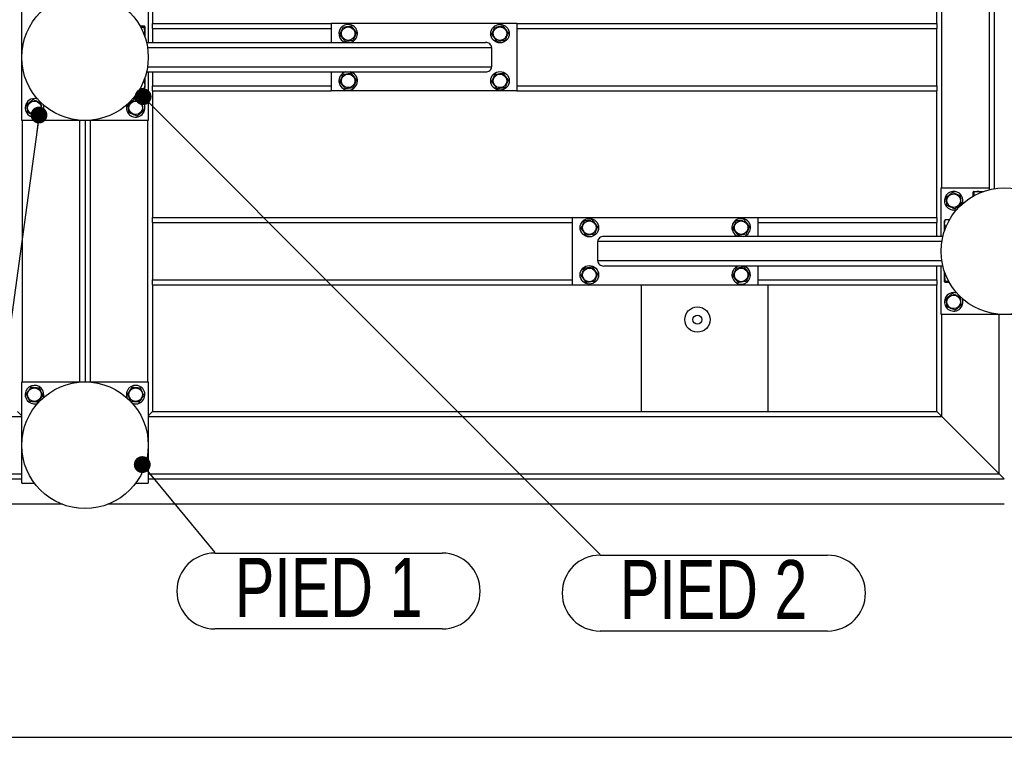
# Model space of a CAD drawing. Header units: millimetres. Extents: x 5 to 589, y 5 to 415.
# Tile 32 of 106: x 251 to 309, y 237 to 281. Entities that reach past the tile are written whole.
import ezdxf

# ---------------------------------------------------------------- set-up
doc = ezdxf.new("R2010")
doc.units = ezdxf.units.MM
doc.layers.add('COTES', color=1, linetype='Continuous')
doc.layers.add('NOTES', color=6, linetype='Continuous')
doc.layers.add('TRAIT-FORT', color=4, linetype='Continuous', lineweight=25)
doc.styles.add('SLDTEXTSTYLE0', font='TXT', dxfattribs={"width": 0.75})
doc.dimstyles.new('SLDDIMSTYLE0', dxfattribs={"dimtxt": 3, "dimasz": 2, "dimexe": 0, "dimexo": 0.0625, "dimgap": 0.75, "dimtad": 1, "dimlfac": 20, "dimrnd": 1e-09, "dimzin": 12, "dimdsep": 46, "dimtxsty": 'SLDTEXTSTYLE0', "dimsah": 1, "dimcen": 0.09, "dimadec": 0, "dimazin": 3, "dimtfac": 1, "dimtofl": 0, "dimtmove": 0, "dimatfit": 3, "dimfxl": 1, "dimfrac": 2, "dimtolj": 1, "dimtzin": 12, "dimarcsym": 0})
doc.dimstyles.new('SLDDIMSTYLE3', dxfattribs={"dimtxt": 0.18, "dimasz": 1, "dimexe": 0, "dimexo": 0.0625, "dimgap": 0, "dimtad": 0, "dimtih": 1, "dimtoh": 1, "dimdec": 0, "dimrnd": 1e-09, "dimzin": 0, "dimdsep": 46, "dimtxsty": 'Standard', "dimblk1": 'DOT', "dimblk2": 'DOT', "dimsah": 1, "dimcen": 0.09, "dimadec": 0, "dimazin": 0, "dimtfac": 1, "dimtdec": 0, "dimtofl": 0, "dimtmove": 0, "dimatfit": 3, "dimldrblk": 'DOT', "dimfxl": 1, "dimfrac": 2, "dimtolj": 1, "dimtzin": 0, "dimarcsym": 0})

# ---------------------------------------------------------------- blocks, each defined once
blk = doc.blocks.new('_D_13')
at = {"layer": 'COTES', "color": 1, "transparency": 16777216}
for p, q in [((36.02, 269.152), (36.02, 237.232)), ((363.02, 269.152), (363.02, 237.232)), ((363.02, 238.232), (36.02, 238.232))]:
    blk.add_line(p, q, dxfattribs=at)
for points in [[(36.02, 238.232), (38.02, 237.732), (38.02, 238.732)], [(363.02, 238.232), (361.02, 238.732), (361.02, 237.732)]]:
    blk.add_solid(points, dxfattribs=at)
at = {"layer": 'COTES', "color": 1, "transparency": 16777216, "char_height": 3, "attachment_point": 1, "rotation": 0, "style": 'SLDTEXTSTYLE0'}
for s, insert in [('Cadre', (198.26, 242.1)), ('6540', (188.268, 242.1))]:
    blk.add_mtext(s, dxfattribs=dict(at, insert=insert))
blk = doc.blocks.new('SW_NOTE_5')
at = {"layer": 'NOTES', "color": 0}
for p, q in [((0, -0.045), (13.487, -0.045)), ((13.487, -4.54), (0, -4.54))]:
    blk.add_line(p, q, dxfattribs=at)
for centre, start, end in [((0, -2.292), 90, 270), ((13.487, -2.292), 270, 90)]:
    blk.add_arc(centre, 2.248, start, end, dxfattribs=at)
at = {"layer": 'NOTES', "color": 0, "insert": (6.75, -0.324), "char_height": 3.5, "attachment_point": 2, "style": 'SLDTEXTSTYLE0'}
blk.add_mtext('PIED 1', dxfattribs=at)
blk = doc.blocks.new('_DOT')
at = {"color": 0, "linetype": 'ByBlock', "lineweight": -2}
blk.add_line((-0.5, 0), (-1, 0), dxfattribs=at)
at = {"color": 0, "linetype": 'ByBlock', "const_width": 0.5}
blk.add_lwpolyline([(-0.25, 0, 1), (0.25, 0, 1)], format="xyb", close=True, dxfattribs=at)
blk = doc.blocks.new('SW_NOTE_22')
at = {"layer": 'NOTES', "color": 0}
for p, q in [((0, -0.045), (13.487, -0.045)), ((13.487, -4.54), (0, -4.54))]:
    blk.add_line(p, q, dxfattribs=at)
for centre, start, end in [((0, -2.292), 90, 270), ((13.487, -2.292), 270, 90)]:
    blk.add_arc(centre, 2.248, start, end, dxfattribs=at)
at = {"layer": 'NOTES', "color": 0, "insert": (6.731, -0.334), "char_height": 3.5, "attachment_point": 2, "style": 'SLDTEXTSTYLE0'}
blk.add_mtext('PIED 2', dxfattribs=at)

msp = doc.modelspace()

# ---------------------------------------------------------------- linework, layer by layer
at = {"layer": 'TRAIT-FORT', "color": 4, "linetype": 'Continuous', "lineweight": 25}
for p, q in [((258.52027, 319.05196), (258.52027, 280.55196)), ((305.02027, 280.55196), (305.02027, 319.05196)), ((305.32027, 270.80196), (305.32027, 317.30196)), ((308.14527, 270.69845), (308.14527, 290.79637)), ((308.44527, 270.75761), (308.44527, 291.15196)), ((250.77027, 274.80196), (250.77027, 282.30196)), ((258.27027, 282.30196), (258.27027, 279.42696)), ((257.781, 280.40401), (258.02004, 280.40401)), ((257.81469, 280.3434), (258.02004, 280.3434)), ((258.07027, 280.35571), (258.0561, 280.38024)), ((258.07027, 280.35571), (258.07027, 279.76026)), ((258.52027, 280.25196), (258.52027, 280.55196)), ((258.52027, 280.55196), (269.12027, 280.55196)), ((258.52027, 280.25196), (258.52027, 279.42696)), ((258.52027, 280.25196), (269.12027, 280.25196)), ((269.12027, 280.55196), (269.12027, 279.42696)), ((280.12027, 280.55196), (269.12027, 280.55196)), ((280.12027, 280.55196), (280.12027, 276.55196)), ((280.12027, 280.55196), (305.02027, 280.55196)), ((280.12027, 280.25196), (305.02027, 280.25196)), ((305.02027, 280.55196), (305.02027, 280.25196)), ((305.02027, 276.85196), (305.02027, 280.25196)), ((258.16675, 279.42696), (278.26467, 279.42696)), ((258.22592, 279.12696), (278.62027, 279.12696)), ((278.62027, 279.12696), (278.62027, 277.97696)), ((258.22592, 277.97696), (278.62027, 277.97696)), ((258.07027, 277.34366), (258.07027, 276.74821)), ((258.16675, 277.67696), (278.26467, 277.67696)), ((258.27027, 277.67696), (258.27027, 274.80196)), ((258.52027, 277.67696), (258.52027, 276.85196)), ((269.12027, 277.67696), (269.12027, 276.55196)), ((270.33094, 277.66001), (270.2842, 277.67696)), ((257.781, 276.69991), (258.02004, 276.69991)), ((257.97412, 277.09136), (258.02004, 277.09136)), ((258.0561, 276.72368), (258.07027, 276.74821)), ((258.52027, 276.55196), (258.52027, 276.85196)), ((258.52027, 276.85196), (269.12027, 276.85196)), ((280.12027, 276.85196), (305.02027, 276.85196)), ((305.02027, 276.85196), (305.02027, 276.55196)), ((258.52027, 276.55196), (269.12027, 276.55196)), ((258.52027, 276.55196), (258.52027, 269.05196)), ((280.12027, 276.55196), (269.12027, 276.55196)), ((280.12027, 276.55196), (305.02027, 276.55196)), ((305.02027, 269.05196), (305.02027, 276.55196)), ((258.27027, 274.80196), (250.77027, 274.80196)), ((250.82027, 259.30196), (250.82027, 274.80196)), ((254.22027, 259.30196), (254.22027, 274.80196)), ((254.52027, 274.80196), (254.52027, 259.30196)), ((254.82027, 274.80196), (254.82027, 259.30196)), ((258.22027, 274.80196), (258.22027, 259.30196)), ((305.27027, 267.92696), (305.27027, 270.80196)), ((305.27027, 270.80196), (308.14527, 270.80196)), ((307.16822, 270.3127), (307.16822, 270.55173)), ((307.21652, 270.60196), (307.19199, 270.5878)), ((307.21652, 270.60196), (307.81196, 270.60196)), ((307.22882, 270.34638), (307.22882, 270.55173)), ((258.52027, 268.75196), (258.52027, 269.05196)), ((258.52027, 269.05196), (283.42027, 269.05196)), ((258.52027, 268.75196), (258.52027, 265.35196)), ((258.52027, 268.75196), (283.42027, 268.75196)), ((283.42027, 265.05196), (283.42027, 269.05196)), ((283.42027, 269.05196), (294.42027, 269.05196)), ((294.42027, 267.92696), (294.42027, 269.05196)), ((294.42027, 269.05196), (305.02027, 269.05196)), ((294.42027, 268.75196), (305.02027, 268.75196)), ((305.02027, 269.05196), (305.02027, 268.75196)), ((305.02027, 267.92696), (305.02027, 268.75196)), ((305.48443, 268.88024), (305.47027, 268.85571)), ((305.47027, 268.26026), (305.47027, 268.85571)), ((305.75953, 268.90401), (305.52049, 268.90401)), ((293.20959, 267.94391), (293.25633, 267.92696)), ((305.56641, 268.51256), (305.52049, 268.51256)), ((284.92027, 266.47696), (284.92027, 267.62696)), ((305.31461, 267.62696), (284.92027, 267.62696)), ((305.37378, 267.92696), (285.27586, 267.92696)), ((305.31461, 266.47696), (284.92027, 266.47696)), ((305.37378, 266.17696), (285.27586, 266.17696)), ((294.42027, 265.05196), (294.42027, 266.17696)), ((305.02027, 265.35196), (305.02027, 266.17696)), ((305.27027, 263.30196), (305.27027, 266.17696)), ((305.47027, 265.24821), (305.47027, 265.84366)), ((258.52027, 265.05196), (258.52027, 265.35196)), ((258.52027, 265.35196), (283.42027, 265.35196)), ((258.52027, 265.05196), (283.42027, 265.05196)), ((258.52027, 265.05196), (258.52027, 257.55196)), ((283.42027, 265.05196), (294.42027, 265.05196)), ((287.52027, 257.55196), (287.52027, 265.05196)), ((294.42027, 265.35196), (305.02027, 265.35196)), ((294.42027, 265.05196), (305.02027, 265.05196)), ((295.02027, 257.55196), (295.02027, 265.05196)), ((305.02027, 265.35196), (305.02027, 265.05196)), ((305.02027, 257.55196), (305.02027, 265.05196)), ((305.47027, 265.24821), (305.48443, 265.22368)), ((305.72584, 265.26052), (305.52049, 265.26052)), ((305.75953, 265.19991), (305.52049, 265.19991)), ((312.77027, 263.30196), (305.27027, 263.30196)), ((305.32027, 257.25196), (305.32027, 263.30196)), ((308.72027, 253.85196), (308.72027, 263.30196)), ((250.77027, 259.30196), (258.27027, 259.30196)), ((250.77027, 253.30196), (250.77027, 259.30196)), ((258.27027, 259.30196), (258.27027, 253.30196)), ((250.77027, 257.30196), (250.52027, 257.55196)), ((250.52027, 257.55196), (250.77027, 257.30196)), ((258.27027, 257.30196), (258.52027, 257.55196)), ((258.52027, 257.55196), (258.27027, 257.30196)), ((258.52027, 257.55196), (305.02027, 257.55196)), ((305.32027, 257.25196), (305.02027, 257.55196)), ((305.02027, 257.55196), (305.32027, 257.25196)), ((197.02027, 257.25196), (250.77027, 257.25196)), ((258.27027, 257.25196), (305.32027, 257.25196)), ((308.72027, 253.85196), (305.32027, 257.25196)), ((197.02027, 253.85196), (250.77027, 253.85196)), ((197.02027, 253.55196), (250.77027, 253.55196)), ((258.27027, 253.85196), (308.72027, 253.85196)), ((258.27027, 253.55196), (309.02027, 253.55196)), ((309.02027, 253.55196), (308.72027, 253.85196)), ((308.72027, 253.85196), (309.02027, 253.55196)), ((250.77027, 253.30196), (251.52027, 253.30196)), ((257.52027, 253.30196), (258.27027, 253.30196)), ((253.17397, 252.05196), (194.61656, 252.05196)), ((309.02027, 252.05196), (255.86656, 252.05196))]:
    msp.add_line(p, q, dxfattribs=at)
for centre, radius in [((254.52027, 278.55196), 3.75), ((270.12027, 279.95196), 0.40375), ((279.12027, 279.95196), 0.55), ((279.12027, 279.95196), 0.40375), ((270.12027, 277.15196), 0.40375), ((279.12027, 277.15196), 0.55), ((279.12027, 277.15196), 0.40375), ((251.52027, 275.55196), 0.40375), ((257.52027, 275.55196), 0.40375), ((309.02027, 267.05196), 3.75), ((306.02027, 270.05196), 0.40375), ((284.42027, 268.45196), 0.55), ((284.42027, 268.45196), 0.40375), ((293.42027, 268.45196), 0.40375), ((284.42027, 265.65196), 0.55), ((284.42027, 265.65196), 0.40375), ((293.42027, 265.65196), 0.40375), ((306.02027, 264.05196), 0.40375), ((290.82757, 263.00013), 0.75), ((290.82757, 263.00013), 0.26791), ((254.52027, 255.55196), 3.75), ((251.52027, 258.55196), 0.40375), ((257.52027, 258.55196), 0.40375)]:
    msp.add_circle(centre, radius, dxfattribs=at)
for centre, start, end in [((270.12027, 279.95196), 67.4773264, 252.6585572), ((270.12027, 279.95196), 287.3414428, 67.4773264), ((270.12027, 277.15196), 107.3414428, 67.4773264), ((251.52027, 275.55196), 157.4773264, 22.3849412), ((251.52027, 275.55196), 66.9835379, 157.4773264), ((257.52027, 275.55196), 159.7159285, 110.2840755), ((306.02027, 270.05196), 336.4969956, 157.4773264), ((306.02027, 270.05196), 157.4773264, 294.0011134), ((293.42027, 268.45196), 287.3414428, 247.4773264), ((293.42027, 265.65196), 107.3414428, 247.4773264), ((293.42027, 265.65196), 247.4773264, 72.6585572), ((306.02027, 264.05196), 69.7402461, 157.4773264), ((306.02027, 264.05196), 157.4773264, 20.2597444), ((251.52027, 258.55196), 337.2954112, 175.4176797), ((257.52027, 258.55196), 246.5481133, 175.4176797), ((251.52027, 258.55196), 175.4176797, 293.6126462), ((257.52027, 258.55196), 175.4176797, 201.8269321)]:
    msp.add_arc(centre, 0.55, start, end, dxfattribs=at)
for centre, major_axis, start_param, end_param in [((278.26467, 279.12696), (0.35559, 0), 0, 1.57079633), ((278.26467, 277.97696), (0.35559, 0), 4.71238898, 6.28318531), ((285.27586, 267.62696), (-0.35559, 0), 4.71238898, 6.28318531), ((285.27586, 266.47696), (-0.35559, 0), 0, 1.57079633)]:
    msp.add_ellipse(centre, major_axis=major_axis, ratio=0.84366149, start_param=start_param, end_param=end_param, dxfattribs=at)
for points, knots in [([(258.02004, 280.3434), (258.03522, 280.35112), (258.06034, 280.36387), (258.05801, 280.38236), (258.04057, 280.39481), (258.0246, 280.40197), (258.02004, 280.40401)], [0, 0, 0, 0, 0.385549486, 0.637641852, 0.896546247, 1, 1, 1, 1]), ([(258.02004, 279.89136), (258.031, 279.93059), (258.05317, 280.00991), (258.06128, 280.12743), (258.04937, 280.23978), (258.02988, 280.30865), (258.02004, 280.3434)], [0, 0, 0, 0, 0.26460494, 0.53494775, 0.76534313, 1, 1, 1, 1]), ([(269.63327, 279.89136), (269.64985, 279.93059), (269.68337, 280.00991), (269.73303, 280.12743), (269.7805, 280.23978), (269.8096, 280.30865), (269.82429, 280.3434)], [0, 0, 0, 0, 0.26460494, 0.53494775, 0.76534313, 1, 1, 1, 1]), ([(269.82429, 280.3434), (269.88625, 280.35112), (269.98872, 280.36387), (270.13735, 280.38236), (270.23734, 280.39481), (270.29486, 280.40197), (270.31128, 280.40401)], [0, 0, 0, 0, 0.385549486, 0.637641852, 0.896546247, 1, 1, 1, 1]), ([(270.60726, 280.01256), (270.58157, 280.04654), (270.52963, 280.11522), (270.45268, 280.21699), (270.37913, 280.31428), (270.33403, 280.37392), (270.31128, 280.40401)], [0, 0, 0, 0, 0.26460494, 0.53494775, 0.76534312, 1, 1, 1, 1]), ([(278.63327, 279.89136), (278.64985, 279.93059), (278.68337, 280.00991), (278.73303, 280.12743), (278.7805, 280.23978), (278.8096, 280.30865), (278.82429, 280.3434)], [0, 0, 0, 0, 0.26460494, 0.53494775, 0.76534313, 1, 1, 1, 1]), ([(278.82429, 280.3434), (278.88625, 280.35112), (278.98872, 280.36387), (279.13735, 280.38236), (279.23734, 280.39481), (279.29486, 280.40197), (279.31128, 280.40401)], [0, 0, 0, 0, 0.385549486, 0.637641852, 0.896546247, 1, 1, 1, 1]), ([(279.60726, 280.01256), (279.58157, 280.04654), (279.52963, 280.11522), (279.45268, 280.21699), (279.37913, 280.31428), (279.33403, 280.37392), (279.31128, 280.40401)], [0, 0, 0, 0, 0.26460494, 0.53494775, 0.76534312, 1, 1, 1, 1]), ([(269.63327, 279.89136), (269.65896, 279.85738), (269.7109, 279.7887), (269.78785, 279.68693), (269.8614, 279.58964), (269.9065, 279.53), (269.92925, 279.49991)], [0, 0, 0, 0, 0.26460494, 0.53494775, 0.76534313, 1, 1, 1, 1]), ([(270.60726, 280.01256), (270.59068, 279.97333), (270.55716, 279.89401), (270.5075, 279.77649), (270.46003, 279.66414), (270.43093, 279.59527), (270.41625, 279.56052)], [0, 0, 0, 0, 0.26460494, 0.53494775, 0.76534313, 1, 1, 1, 1]), ([(278.63327, 279.89136), (278.65896, 279.85738), (278.7109, 279.7887), (278.78785, 279.68693), (278.8614, 279.58964), (278.9065, 279.53), (278.92925, 279.49991)], [0, 0, 0, 0, 0.26460494, 0.53494775, 0.76534313, 1, 1, 1, 1]), ([(279.60726, 280.01256), (279.59068, 279.97333), (279.55716, 279.89401), (279.5075, 279.77649), (279.46003, 279.66414), (279.43093, 279.59527), (279.41625, 279.56052)], [0, 0, 0, 0, 0.26460494, 0.53494775, 0.76534313, 1, 1, 1, 1]), ([(269.92925, 279.49991), (269.99122, 279.50762), (270.09369, 279.52037), (270.24232, 279.53887), (270.34231, 279.55131), (270.39983, 279.55847), (270.41625, 279.56052)], [0, 0, 0, 0, 0.385549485, 0.637641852, 0.896546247, 1, 1, 1, 1]), ([(278.92925, 279.49991), (278.99122, 279.50762), (279.09369, 279.52037), (279.24232, 279.53887), (279.34231, 279.55131), (279.39983, 279.55847), (279.41625, 279.56052)], [0, 0, 0, 0, 0.385549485, 0.637641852, 0.896546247, 1, 1, 1, 1]), ([(258.02004, 277.09136), (258.03145, 277.13058), (258.05285, 277.20416), (258.05535, 277.28026), (258.05652, 277.31579)], [0, 0, 0, 0, 0.53310455, 1, 1, 1, 1]), ([(269.63327, 277.09136), (269.64985, 277.13059), (269.68337, 277.20991), (269.73303, 277.32743), (269.7805, 277.43978), (269.8096, 277.50865), (269.82429, 277.5434)], [0, 0, 0, 0, 0.26460494, 0.53494775, 0.76534313, 1, 1, 1, 1]), ([(269.82429, 277.5434), (269.88625, 277.55112), (269.98872, 277.56387), (270.13735, 277.58236), (270.23734, 277.59481), (270.29486, 277.60197), (270.31128, 277.60401)], [0, 0, 0, 0, 0.385549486, 0.637641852, 0.896546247, 1, 1, 1, 1]), ([(270.60726, 277.21256), (270.58157, 277.24654), (270.52963, 277.31522), (270.45268, 277.41699), (270.37913, 277.51428), (270.33403, 277.57392), (270.31128, 277.60401)], [0, 0, 0, 0, 0.26460494, 0.53494775, 0.76534312, 1, 1, 1, 1]), ([(278.63327, 277.09136), (278.64985, 277.13059), (278.68337, 277.20991), (278.73303, 277.32743), (278.7805, 277.43978), (278.8096, 277.50865), (278.82429, 277.5434)], [0, 0, 0, 0, 0.26460494, 0.53494775, 0.76534313, 1, 1, 1, 1]), ([(278.82429, 277.5434), (278.88625, 277.55112), (278.98872, 277.56387), (279.13735, 277.58236), (279.23734, 277.59481), (279.29486, 277.60197), (279.31128, 277.60401)], [0, 0, 0, 0, 0.385549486, 0.637641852, 0.896546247, 1, 1, 1, 1]), ([(279.60726, 277.21256), (279.58157, 277.24654), (279.52963, 277.31522), (279.45268, 277.41699), (279.37913, 277.51428), (279.33403, 277.57392), (279.31128, 277.60401)], [0, 0, 0, 0, 0.26460494, 0.53494775, 0.76534312, 1, 1, 1, 1]), ([(258.02004, 277.09136), (258.031, 277.05738), (258.05317, 276.9887), (258.06128, 276.88693), (258.04937, 276.78964), (258.02988, 276.73), (258.02004, 276.69991)], [0, 0, 0, 0, 0.26460494, 0.53494775, 0.76534313, 1, 1, 1, 1]), ([(258.02004, 276.69991), (258.03804, 276.7076), (258.05645, 276.71547), (258.05579, 276.72355), (258.05578, 276.72374)], [0, 0, 0, 0, 0.9774919, 1, 1, 1, 1]), ([(269.63327, 277.09136), (269.65896, 277.05738), (269.7109, 276.9887), (269.78785, 276.88693), (269.8614, 276.78964), (269.9065, 276.73), (269.92925, 276.69991)], [0, 0, 0, 0, 0.26460494, 0.53494775, 0.76534313, 1, 1, 1, 1]), ([(269.92925, 276.69991), (269.99122, 276.70762), (270.09369, 276.72037), (270.24232, 276.73887), (270.34231, 276.75131), (270.39983, 276.75847), (270.41625, 276.76052)], [0, 0, 0, 0, 0.385549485, 0.637641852, 0.896546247, 1, 1, 1, 1]), ([(270.60726, 277.21256), (270.59068, 277.17333), (270.55716, 277.09401), (270.5075, 276.97649), (270.46003, 276.86414), (270.43093, 276.79527), (270.41625, 276.76052)], [0, 0, 0, 0, 0.26460494, 0.53494775, 0.76534313, 1, 1, 1, 1]), ([(278.63327, 277.09136), (278.65896, 277.05738), (278.7109, 276.9887), (278.78785, 276.88693), (278.8614, 276.78964), (278.9065, 276.73), (278.92925, 276.69991)], [0, 0, 0, 0, 0.26460494, 0.53494775, 0.76534313, 1, 1, 1, 1]), ([(278.92925, 276.69991), (278.99122, 276.70762), (279.09369, 276.72037), (279.24232, 276.73887), (279.34231, 276.75131), (279.39983, 276.75847), (279.41625, 276.76052)], [0, 0, 0, 0, 0.385549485, 0.637641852, 0.896546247, 1, 1, 1, 1]), ([(279.60726, 277.21256), (279.59068, 277.17333), (279.55716, 277.09401), (279.5075, 276.97649), (279.46003, 276.86414), (279.43093, 276.79527), (279.41625, 276.76052)], [0, 0, 0, 0, 0.26460494, 0.53494775, 0.76534313, 1, 1, 1, 1]), ([(251.45966, 276.03895), (251.42569, 276.01326), (251.357, 275.96133), (251.25523, 275.88438), (251.15795, 275.81082), (251.09831, 275.76573), (251.06822, 275.74297)], [0, 0, 0, 0, 0.26460494, 0.53494775, 0.76534312, 1, 1, 1, 1]), ([(251.12882, 275.25598), (251.12111, 275.31794), (251.10836, 275.42041), (251.08986, 275.56904), (251.07742, 275.66904), (251.07026, 275.72655), (251.06822, 275.74297)], [0, 0, 0, 0, 0.38554949, 0.63764185, 0.89654625, 1, 1, 1, 1]), ([(251.45966, 276.03895), (251.4989, 276.02237), (251.57822, 275.98886), (251.69574, 275.9392), (251.80808, 275.89173), (251.87696, 275.86262), (251.91171, 275.84794)], [0, 0, 0, 0, 0.264604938, 0.534947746, 0.765343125, 1, 1, 1, 1]), ([(251.97231, 275.36095), (251.9646, 275.42291), (251.95185, 275.52538), (251.93335, 275.67401), (251.92091, 275.77401), (251.91375, 275.83152), (251.91171, 275.84794)], [0, 0, 0, 0, 0.38554949, 0.63764185, 0.89654625, 1, 1, 1, 1]), ([(257.45966, 276.03895), (257.42569, 276.01326), (257.357, 275.96133), (257.25523, 275.88438), (257.15795, 275.81082), (257.09831, 275.76573), (257.06822, 275.74297)], [0, 0, 0, 0, 0.26460494, 0.53494775, 0.76534312, 1, 1, 1, 1]), ([(257.12882, 275.25598), (257.12111, 275.31794), (257.10836, 275.42041), (257.08986, 275.56904), (257.07742, 275.66904), (257.07026, 275.72655), (257.06822, 275.74297)], [0, 0, 0, 0, 0.38554949, 0.63764185, 0.89654625, 1, 1, 1, 1]), ([(257.45966, 276.03895), (257.4989, 276.02237), (257.57822, 275.98886), (257.69574, 275.9392), (257.80808, 275.89173), (257.87696, 275.86262), (257.91171, 275.84794)], [0, 0, 0, 0, 0.264604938, 0.534947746, 0.765343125, 1, 1, 1, 1]), ([(257.97231, 275.36095), (257.9646, 275.42291), (257.95185, 275.52538), (257.93335, 275.67401), (257.92091, 275.77401), (257.91375, 275.83152), (257.91171, 275.84794)], [0, 0, 0, 0, 0.38554949, 0.63764185, 0.89654625, 1, 1, 1, 1]), ([(251.58087, 275.06497), (251.54164, 275.08155), (251.46231, 275.11506), (251.34479, 275.16472), (251.23245, 275.21219), (251.16357, 275.2413), (251.12882, 275.25598)], [0, 0, 0, 0, 0.26460494, 0.53494775, 0.76534313, 1, 1, 1, 1]), ([(251.58087, 275.06497), (251.61484, 275.09066), (251.68353, 275.14259), (251.7853, 275.21954), (251.88258, 275.2931), (251.94222, 275.33819), (251.97231, 275.36095)], [0, 0, 0, 0, 0.26460494, 0.53494775, 0.76534313, 1, 1, 1, 1]), ([(257.58087, 275.06497), (257.54164, 275.08155), (257.46231, 275.11506), (257.34479, 275.16472), (257.23245, 275.21219), (257.16357, 275.2413), (257.12882, 275.25598)], [0, 0, 0, 0, 0.26460494, 0.53494775, 0.76534313, 1, 1, 1, 1]), ([(257.58087, 275.06497), (257.61484, 275.09066), (257.68353, 275.14259), (257.7853, 275.21954), (257.88258, 275.2931), (257.94222, 275.33819), (257.97231, 275.36095)], [0, 0, 0, 0, 0.26460494, 0.53494775, 0.76534313, 1, 1, 1, 1]), ([(305.95966, 270.53895), (305.92569, 270.51326), (305.857, 270.46133), (305.75523, 270.38438), (305.65795, 270.31082), (305.59831, 270.26573), (305.56822, 270.24297)], [0, 0, 0, 0, 0.26460494, 0.53494775, 0.76534312, 1, 1, 1, 1]), ([(305.95966, 270.53895), (305.9989, 270.52237), (306.07822, 270.48886), (306.19574, 270.4392), (306.30808, 270.39173), (306.37696, 270.36262), (306.41171, 270.34794)], [0, 0, 0, 0, 0.264604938, 0.534947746, 0.765343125, 1, 1, 1, 1]), ([(306.47231, 269.86095), (306.4646, 269.92291), (306.45185, 270.02538), (306.43335, 270.17401), (306.42091, 270.27401), (306.41375, 270.33152), (306.41171, 270.34794)], [0, 0, 0, 0, 0.38554949, 0.63764185, 0.89654625, 1, 1, 1, 1]), ([(307.22882, 270.55173), (307.22111, 270.56692), (307.20836, 270.59204), (307.18986, 270.58971), (307.17742, 270.57226), (307.17026, 270.55629), (307.16822, 270.55173)], [0, 0, 0, 0, 0.38554949, 0.63764185, 0.89654625, 1, 1, 1, 1]), ([(307.68087, 270.55173), (307.64164, 270.5627), (307.56231, 270.58486), (307.44479, 270.59297), (307.33245, 270.58107), (307.26357, 270.56157), (307.22882, 270.55173)], [0, 0, 0, 0, 0.26460494, 0.53494775, 0.76534313, 1, 1, 1, 1]), ([(305.62882, 269.75598), (305.62111, 269.81794), (305.60836, 269.92041), (305.58986, 270.06904), (305.57742, 270.16904), (305.57026, 270.22655), (305.56822, 270.24297)], [0, 0, 0, 0, 0.38554949, 0.63764185, 0.89654625, 1, 1, 1, 1]), ([(306.08087, 269.56497), (306.04164, 269.58155), (305.96231, 269.61506), (305.84479, 269.66472), (305.73245, 269.71219), (305.66357, 269.7413), (305.62882, 269.75598)], [0, 0, 0, 0, 0.26460494, 0.53494775, 0.76534313, 1, 1, 1, 1]), ([(306.08087, 269.56497), (306.11484, 269.59066), (306.18353, 269.64259), (306.2853, 269.71954), (306.38258, 269.7931), (306.44222, 269.83819), (306.47231, 269.86095)], [0, 0, 0, 0, 0.26460494, 0.53494775, 0.76534313, 1, 1, 1, 1]), ([(283.93327, 268.39136), (283.94985, 268.43059), (283.98337, 268.50991), (284.03303, 268.62743), (284.0805, 268.73978), (284.1096, 268.80865), (284.12429, 268.8434)], [0, 0, 0, 0, 0.26460494, 0.53494775, 0.76534313, 1, 1, 1, 1]), ([(284.61128, 268.90401), (284.54932, 268.8963), (284.44684, 268.88355), (284.29821, 268.86505), (284.19822, 268.85261), (284.14071, 268.84545), (284.12429, 268.8434)], [0, 0, 0, 0, 0.38554949, 0.63764185, 0.89654625, 1, 1, 1, 1]), ([(284.90726, 268.51256), (284.88157, 268.54654), (284.82963, 268.61522), (284.75268, 268.71699), (284.67913, 268.81428), (284.63403, 268.87392), (284.61128, 268.90401)], [0, 0, 0, 0, 0.26460494, 0.53494775, 0.76534313, 1, 1, 1, 1]), ([(292.93327, 268.39136), (292.94985, 268.43059), (292.98337, 268.50991), (293.03303, 268.62743), (293.0805, 268.73978), (293.1096, 268.80865), (293.12429, 268.8434)], [0, 0, 0, 0, 0.26460494, 0.53494775, 0.76534313, 1, 1, 1, 1]), ([(293.61128, 268.90401), (293.54932, 268.8963), (293.44684, 268.88355), (293.29821, 268.86505), (293.19822, 268.85261), (293.14071, 268.84545), (293.12429, 268.8434)], [0, 0, 0, 0, 0.38554949, 0.63764185, 0.89654625, 1, 1, 1, 1]), ([(293.90726, 268.51256), (293.88157, 268.54654), (293.82963, 268.61522), (293.75268, 268.71699), (293.67913, 268.81428), (293.63403, 268.87392), (293.61128, 268.90401)], [0, 0, 0, 0, 0.26460494, 0.53494775, 0.76534313, 1, 1, 1, 1]), ([(305.52049, 268.51256), (305.50953, 268.54654), (305.48736, 268.61522), (305.47926, 268.71699), (305.49116, 268.81428), (305.51066, 268.87392), (305.52049, 268.90401)], [0, 0, 0, 0, 0.26460494, 0.53494775, 0.76534313, 1, 1, 1, 1]), ([(305.52049, 268.90401), (305.5025, 268.89632), (305.48408, 268.88845), (305.48474, 268.88037), (305.48476, 268.88018)], [0, 0, 0, 0, 0.9774919, 1, 1, 1, 1]), ([(283.93327, 268.39136), (283.95896, 268.35738), (284.0109, 268.2887), (284.08785, 268.18693), (284.1614, 268.08964), (284.2065, 268.03), (284.22925, 267.99991)], [0, 0, 0, 0, 0.26460494, 0.53494775, 0.76534312, 1, 1, 1, 1]), ([(284.71625, 268.06052), (284.65429, 268.0528), (284.55181, 268.04005), (284.40318, 268.02156), (284.30319, 268.00911), (284.24567, 268.00195), (284.22925, 267.99991)], [0, 0, 0, 0, 0.385549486, 0.637641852, 0.896546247, 1, 1, 1, 1]), ([(284.90726, 268.51256), (284.89068, 268.47333), (284.85716, 268.39401), (284.8075, 268.27649), (284.76003, 268.16414), (284.73093, 268.09527), (284.71625, 268.06052)], [0, 0, 0, 0, 0.26460494, 0.53494775, 0.76534313, 1, 1, 1, 1]), ([(292.93327, 268.39136), (292.95896, 268.35738), (293.0109, 268.2887), (293.08785, 268.18693), (293.1614, 268.08964), (293.2065, 268.03), (293.22925, 267.99991)], [0, 0, 0, 0, 0.26460494, 0.53494775, 0.76534312, 1, 1, 1, 1]), ([(293.71625, 268.06052), (293.65429, 268.0528), (293.55181, 268.04005), (293.40318, 268.02156), (293.30319, 268.00911), (293.24567, 268.00195), (293.22925, 267.99991)], [0, 0, 0, 0, 0.385549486, 0.637641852, 0.896546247, 1, 1, 1, 1]), ([(293.90726, 268.51256), (293.89068, 268.47333), (293.85716, 268.39401), (293.8075, 268.27649), (293.76003, 268.16414), (293.73093, 268.09527), (293.71625, 268.06052)], [0, 0, 0, 0, 0.26460494, 0.53494775, 0.76534313, 1, 1, 1, 1]), ([(305.52049, 268.51256), (305.50921, 268.47332), (305.48644, 268.39411), (305.484, 268.31219), (305.48277, 268.27085)], [0, 0, 0, 0, 0.49541808, 1, 1, 1, 1]), ([(283.93327, 265.59136), (283.94985, 265.63059), (283.98337, 265.70991), (284.03303, 265.82743), (284.0805, 265.93978), (284.1096, 266.00865), (284.12429, 266.0434)], [0, 0, 0, 0, 0.26460494, 0.53494775, 0.76534313, 1, 1, 1, 1]), ([(284.61128, 266.10401), (284.54932, 266.0963), (284.44684, 266.08355), (284.29821, 266.06505), (284.19822, 266.05261), (284.14071, 266.04545), (284.12429, 266.0434)], [0, 0, 0, 0, 0.38554949, 0.63764185, 0.89654625, 1, 1, 1, 1]), ([(284.90726, 265.71256), (284.88157, 265.74654), (284.82963, 265.81522), (284.75268, 265.91699), (284.67913, 266.01428), (284.63403, 266.07392), (284.61128, 266.10401)], [0, 0, 0, 0, 0.26460494, 0.53494775, 0.76534313, 1, 1, 1, 1]), ([(284.90726, 265.71256), (284.89068, 265.67333), (284.85716, 265.59401), (284.8075, 265.47649), (284.76003, 265.36414), (284.73093, 265.29527), (284.71625, 265.26052)], [0, 0, 0, 0, 0.26460494, 0.53494775, 0.76534313, 1, 1, 1, 1]), ([(292.93327, 265.59136), (292.94985, 265.63059), (292.98337, 265.70991), (293.03303, 265.82743), (293.0805, 265.93978), (293.1096, 266.00865), (293.12429, 266.0434)], [0, 0, 0, 0, 0.26460494, 0.53494775, 0.76534313, 1, 1, 1, 1]), ([(293.61128, 266.10401), (293.54932, 266.0963), (293.44684, 266.08355), (293.29821, 266.06505), (293.19822, 266.05261), (293.14071, 266.04545), (293.12429, 266.0434)], [0, 0, 0, 0, 0.38554949, 0.63764185, 0.89654625, 1, 1, 1, 1]), ([(293.90726, 265.71256), (293.88157, 265.74654), (293.82963, 265.81522), (293.75268, 265.91699), (293.67913, 266.01428), (293.63403, 266.07392), (293.61128, 266.10401)], [0, 0, 0, 0, 0.26460494, 0.53494775, 0.76534313, 1, 1, 1, 1]), ([(293.90726, 265.71256), (293.89068, 265.67333), (293.85716, 265.59401), (293.8075, 265.47649), (293.76003, 265.36414), (293.73093, 265.29527), (293.71625, 265.26052)], [0, 0, 0, 0, 0.26460494, 0.53494775, 0.76534313, 1, 1, 1, 1]), ([(305.52049, 265.71256), (305.50953, 265.67333), (305.48736, 265.59401), (305.47926, 265.47649), (305.49116, 265.36414), (305.51066, 265.29527), (305.52049, 265.26052)], [0, 0, 0, 0, 0.26460494, 0.53494775, 0.76534313, 1, 1, 1, 1]), ([(283.93327, 265.59136), (283.95896, 265.55738), (284.0109, 265.4887), (284.08785, 265.38693), (284.1614, 265.28964), (284.2065, 265.23), (284.22925, 265.19991)], [0, 0, 0, 0, 0.26460494, 0.53494775, 0.76534312, 1, 1, 1, 1]), ([(284.71625, 265.26052), (284.65429, 265.2528), (284.55181, 265.24005), (284.40318, 265.22156), (284.30319, 265.20911), (284.24567, 265.20195), (284.22925, 265.19991)], [0, 0, 0, 0, 0.385549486, 0.637641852, 0.896546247, 1, 1, 1, 1]), ([(292.93327, 265.59136), (292.95896, 265.55738), (293.0109, 265.4887), (293.08785, 265.38693), (293.1614, 265.28964), (293.2065, 265.23), (293.22925, 265.19991)], [0, 0, 0, 0, 0.26460494, 0.53494775, 0.76534312, 1, 1, 1, 1]), ([(293.71625, 265.26052), (293.65429, 265.2528), (293.55181, 265.24005), (293.40318, 265.22156), (293.30319, 265.20911), (293.24567, 265.20195), (293.22925, 265.19991)], [0, 0, 0, 0, 0.385549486, 0.637641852, 0.896546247, 1, 1, 1, 1]), ([(305.52049, 265.26052), (305.50531, 265.2528), (305.48019, 265.24005), (305.48252, 265.22156), (305.49996, 265.20911), (305.51593, 265.20195), (305.52049, 265.19991)], [0, 0, 0, 0, 0.385549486, 0.637641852, 0.896546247, 1, 1, 1, 1]), ([(305.95966, 264.53895), (305.92569, 264.51326), (305.857, 264.46133), (305.75523, 264.38438), (305.65795, 264.31082), (305.59831, 264.26573), (305.56822, 264.24297)], [0, 0, 0, 0, 0.26460494, 0.53494775, 0.76534312, 1, 1, 1, 1]), ([(305.95966, 264.53895), (305.9989, 264.52237), (306.07822, 264.48886), (306.19574, 264.4392), (306.30808, 264.39173), (306.37696, 264.36262), (306.41171, 264.34794)], [0, 0, 0, 0, 0.264604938, 0.534947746, 0.765343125, 1, 1, 1, 1]), ([(305.62882, 263.75598), (305.62111, 263.81794), (305.60836, 263.92041), (305.58986, 264.06904), (305.57742, 264.16904), (305.57026, 264.22655), (305.56822, 264.24297)], [0, 0, 0, 0, 0.38554949, 0.63764185, 0.89654625, 1, 1, 1, 1]), ([(306.08087, 263.56497), (306.11484, 263.59066), (306.18353, 263.64259), (306.2853, 263.71954), (306.38258, 263.7931), (306.44222, 263.83819), (306.47231, 263.86095)], [0, 0, 0, 0, 0.26460494, 0.53494775, 0.76534313, 1, 1, 1, 1]), ([(306.47231, 263.86095), (306.4646, 263.92291), (306.45185, 264.02538), (306.43335, 264.17401), (306.42091, 264.27401), (306.41375, 264.33152), (306.41171, 264.34794)], [0, 0, 0, 0, 0.38554949, 0.63764185, 0.89654625, 1, 1, 1, 1]), ([(306.08087, 263.56497), (306.04164, 263.58155), (305.96231, 263.61506), (305.84479, 263.66472), (305.73245, 263.71219), (305.66357, 263.7413), (305.62882, 263.75598)], [0, 0, 0, 0, 0.26460494, 0.53494775, 0.76534313, 1, 1, 1, 1]), ([(251.3126, 258.9966), (251.28819, 258.9617), (251.23884, 258.89113), (251.16573, 258.78658), (251.09583, 258.68663), (251.05298, 258.62536), (251.03136, 258.59444)], [0, 0, 0, 0, 0.26460494, 0.53494775, 0.76534312, 1, 1, 1, 1]), ([(251.3126, 258.9966), (251.35504, 258.99292), (251.44082, 258.98546), (251.56793, 258.97442), (251.68943, 258.96386), (251.76392, 258.95739), (251.80151, 258.95412)], [0, 0, 0, 0, 0.264604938, 0.534947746, 0.765343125, 1, 1, 1, 1]), ([(252.00917, 258.50948), (251.98275, 258.56605), (251.93905, 258.65962), (251.87567, 258.79532), (251.83303, 258.88662), (251.80851, 258.93913), (251.80151, 258.95412)], [0, 0, 0, 0, 0.38554949, 0.63764185, 0.89654625, 1, 1, 1, 1]), ([(257.3126, 258.9966), (257.28819, 258.9617), (257.23884, 258.89113), (257.16573, 258.78658), (257.09583, 258.68663), (257.05298, 258.62536), (257.03136, 258.59444)], [0, 0, 0, 0, 0.26460494, 0.53494775, 0.76534312, 1, 1, 1, 1]), ([(257.3126, 258.9966), (257.35504, 258.99292), (257.44082, 258.98546), (257.56793, 258.97442), (257.68943, 258.96386), (257.76392, 258.95739), (257.80151, 258.95412)], [0, 0, 0, 0, 0.264604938, 0.534947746, 0.765343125, 1, 1, 1, 1]), ([(258.00917, 258.50948), (257.98275, 258.56605), (257.93905, 258.65962), (257.87567, 258.79532), (257.83303, 258.88662), (257.80851, 258.93913), (257.80151, 258.95412)], [0, 0, 0, 0, 0.38554949, 0.63764185, 0.89654625, 1, 1, 1, 1]), ([(251.23902, 258.1498), (251.2126, 258.20637), (251.1689, 258.29993), (251.10553, 258.43564), (251.06289, 258.52694), (251.03836, 258.57945), (251.03136, 258.59444)], [0, 0, 0, 0, 0.38554949, 0.63764185, 0.89654625, 1, 1, 1, 1]), ([(251.72793, 258.10732), (251.6855, 258.111), (251.59971, 258.11846), (251.4726, 258.1295), (251.3511, 258.14006), (251.27661, 258.14653), (251.23902, 258.1498)], [0, 0, 0, 0, 0.26460494, 0.53494775, 0.76534313, 1, 1, 1, 1]), ([(251.72793, 258.10732), (251.75234, 258.14222), (251.80169, 258.21279), (251.87481, 258.31734), (251.9447, 258.41729), (251.98755, 258.47856), (252.00917, 258.50948)], [0, 0, 0, 0, 0.26460494, 0.53494775, 0.76534313, 1, 1, 1, 1]), ([(257.23902, 258.1498), (257.2126, 258.20637), (257.1689, 258.29993), (257.10553, 258.43564), (257.06289, 258.52694), (257.03836, 258.57945), (257.03136, 258.59444)], [0, 0, 0, 0, 0.38554949, 0.63764185, 0.89654625, 1, 1, 1, 1]), ([(257.72793, 258.10732), (257.6855, 258.111), (257.59971, 258.11846), (257.4726, 258.1295), (257.3511, 258.14006), (257.27661, 258.14653), (257.23902, 258.1498)], [0, 0, 0, 0, 0.26460494, 0.53494775, 0.76534313, 1, 1, 1, 1]), ([(257.72793, 258.10732), (257.75234, 258.14222), (257.80169, 258.21279), (257.87481, 258.31734), (257.9447, 258.41729), (257.98755, 258.47856), (258.00917, 258.50948)], [0, 0, 0, 0, 0.26460494, 0.53494775, 0.76534313, 1, 1, 1, 1])]:
    msp.add_open_spline(points, degree=3, knots=knots, dxfattribs=at)

# ---------------------------------------------------------------- block references
at = {"layer": 'NOTES', "color": 211}
for name, p in [('SW_NOTE_5', (262.21142, 249.20175)), ('SW_NOTE_22', (285.05468, 249.08024))]:
    msp.add_blockref(name, p, dxfattribs=at)

# ---------------------------------------------------------------- dimensions: what is measured, and where the dimension line sits
at = {"layer": 'COTES', "color": 1}
dim = msp.add_linear_dim(base=(36.02027, 238.23245), p1=(363.02027, 270.15196), p2=(36.02027, 270.15196), angle=0, text='<> Cadre', dimstyle='SLDDIMSTYLE0', dxfattribs=at)
dim.commit()
dim.dimension.update_dxf_attribs({"geometry": '_D_13', "text_midpoint": (199.52027, 238.23245), "dimtype": 160})

# ---------------------------------------------------------------- leaders
at = {"layer": 'NOTES', "color": 211}
for points in [[(257.96299, 276.21064), (285.05468, 249.08024)], [(251.79004, 275.12452), (248.23815, 249.20175)], [(257.91132, 254.40616), (262.21142, 249.20175)]]:
    msp.add_leader(points, dimstyle='SLDDIMSTYLE3', dxfattribs=at)

doc.saveas('drawing.dxf')
